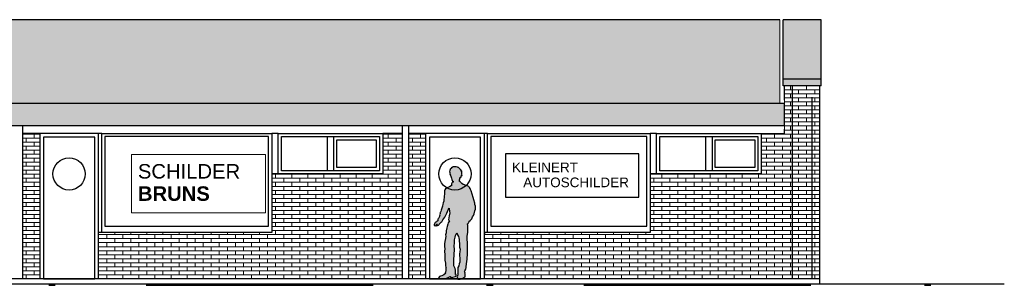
# Model space of a CAD drawing. Extents: x -73 to 183, y -4 to 85.
# Tile 83 of 98: x 79.12 to 94.42, y 0.74 to 4.86. Entities that reach past the tile are written whole.
import ezdxf

# ---------------------------------------------------------------- set-up
doc = ezdxf.new("R2010")
doc.units = 0
doc.header["$MEASUREMENT"] = 0
doc.linetypes.add('Strichlinie', pattern=[0.005644, 0.002822, -0.002822])
doc.linetypes.add('Strichpunktlinie', pattern=[0.006703, 0.003528, -0.001764, 0, -0.001411])
for name, color, linetype in [('Nord_Ansicht Schilderwerkstatt_4_P_ZE_SYMBOL', 7, 'Continuous'), ('Nord_Ansicht Schilderwerkstatt_4_P_ZE_TEXT', 7, 'Continuous'), ('Nord_Ansicht Schilderwerkstatt_4_R_NT_DACH', 7, 'Continuous'), ('Nord_Ansicht Schilderwerkstatt_4_R_NT_FENSTER', 7, 'Continuous'), ('Nord_Ansicht Schilderwerkstatt_4_R_NT_STAHL', 7, 'Continuous'), ('Nord_Ansicht Schilderwerkstatt_4_R_NT_TUER', 7, 'Continuous'), ('Nord_Ansicht Schilderwerkstatt_4_R_TR_BODEN', 7, 'Continuous'), ('Nord_Ansicht Schilderwerkstatt_4_R_TR_HIDDEN', 7, 'Continuous'), ('Nord_Ansicht Schilderwerkstatt_4_Schraffuren', 7, 'Continuous')]:
    doc.layers.add(name, color=color, linetype=linetype)
doc.styles.add('ERSTELLTER_STIL_1', font='ARIAL.TTF')
pattern_1 = [(0, (58.71996, 0.83527), (0, 0.0625), []), (90, (58.71996, 0.83527), (-0.25, 0), [0.0625, -0.0625]), (90, (58.84496, 0.89777), (-0.25, 0), [0.0625, -0.0625])]

msp = doc.modelspace()

# ---------------------------------------------------------------- hatches: boundary and pattern name
at = {"layer": 'Nord_Ansicht Schilderwerkstatt_4_P_ZE_SYMBOL', "linetype": 'Continuous', "lineweight": 13, "ltscale": 1000}
msp.add_hatch(color=7, dxfattribs=at).paths.add_polyline_path([(85.561, 1.692), (85.56, 1.68), (85.56, 1.667), (85.571, 1.657), (85.587, 1.666), (85.591, 1.677), (85.601, 1.683), (85.61, 1.683), (85.591, 1.666), (85.598, 1.66), (85.626, 1.67), (85.635, 1.681), (85.641, 1.69), (85.646, 1.701), (85.651, 1.697), (85.657, 1.706), (85.669, 1.717), (85.676, 1.721), (85.695, 1.75), (85.708, 1.774), (85.722, 1.793), (85.735, 1.814), (85.747, 1.834), (85.756, 1.856), (85.767, 1.881), (85.778, 1.91), (85.79, 1.932), (85.795, 1.883), (85.8, 1.861), (85.79, 1.817), (85.782, 1.751), (85.795, 1.736), (85.775, 1.705), (85.77, 1.687), (85.761, 1.651), (85.755, 1.626), (85.745, 1.581), (85.742, 1.548), (85.736, 1.518), (85.74, 1.499), (85.733, 1.464), (85.723, 1.415), (85.721, 1.381), (85.721, 1.355), (85.719, 1.331), (85.723, 1.305), (85.72, 1.261), (85.723, 1.213), (85.724, 1.149), (85.724, 1.127), (85.732, 1.079), (85.736, 1.038), (85.737, 1.016), (85.743, 1.008), (85.739, 1.002), (85.741, 0.982), (85.741, 0.964), (85.734, 0.938), (85.728, 0.926), (85.739, 0.924), (85.706, 0.897), (85.678, 0.883), (85.655, 0.877), (85.639, 0.871), (85.631, 0.856), (85.63, 0.85), (85.627, 0.849), (85.627, 0.84), (85.648, 0.835), (85.67, 0.835), (85.713, 0.838), (85.763, 0.849), (85.804, 0.87), (85.81, 0.873), (85.81, 0.856), (85.826, 0.859), (85.871, 0.865), (85.892, 0.871), (85.9, 0.878), (85.899, 0.903), (85.892, 0.903), (85.892, 0.921), (85.891, 0.937), (85.887, 0.938), (85.892, 0.944), (85.891, 0.968), (85.886, 0.994), (85.864, 1.037), (85.863, 1.06), (85.861, 1.087), (85.863, 1.124), (85.875, 1.297), (85.87, 1.345), (85.874, 1.395), (85.873, 1.443), (85.886, 1.485), (85.892, 1.51), (85.912, 1.55), (85.923, 1.52), (85.938, 1.494), (85.943, 1.475), (85.947, 1.449), (85.947, 1.419), (85.95, 1.384), (85.949, 1.357), (85.953, 1.327), (85.961, 1.299), (85.957, 1.257), (85.952, 1.224), (85.954, 1.193), (85.956, 1.163), (85.957, 1.135), (85.959, 1.116), (85.956, 1.094), (85.948, 1.067), (85.941, 1.037), (85.925, 1.012), (85.925, 0.97), (85.926, 0.937), (85.924, 0.919), (85.923, 0.909), (85.928, 0.911), (85.926, 0.898), (85.921, 0.88), (85.916, 0.869), (85.918, 0.854), (85.913, 0.85), (85.914, 0.836), (85.926, 0.832), (85.961, 0.831), (85.998, 0.839), (86.021, 0.855), (86.038, 0.866), (86.039, 0.88), (86.038, 0.894), (86.04, 0.906), (86.036, 0.92), (86.04, 0.923), (86.037, 0.939), (86.031, 0.952), (86.035, 0.962), (86.048, 0.988), (86.057, 1.011), (86.057, 1.023), (86.054, 1.027), (86.066, 1.105), (86.07, 1.139), (86.073, 1.168), (86.074, 1.205), (86.074, 1.248), (86.075, 1.323), (86.077, 1.365), (86.078, 1.39), (86.074, 1.414), (86.071, 1.426), (86.069, 1.468), (86.071, 1.501), (86.079, 1.556), (86.083, 1.576), (86.083, 1.616), (86.079, 1.636), (86.08, 1.662), (86.075, 1.688), (86.086, 1.697), (86.096, 1.714), (86.113, 1.735), (86.116, 1.734), (86.125, 1.746), (86.142, 1.769), (86.153, 1.798), (86.167, 1.821), (86.179, 1.846), (86.192, 1.891), (86.198, 1.918), (86.199, 1.927), (86.202, 1.938), (86.202, 1.963), (86.191, 1.992), (86.189, 2.011), (86.172, 2.064), (86.163, 2.101), (86.149, 2.149), (86.132, 2.203), (86.123, 2.223), (86.122, 2.23), (86.118, 2.238), (86.107, 2.253), (86.102, 2.259), (86.098, 2.268), (86.072, 2.28), (86.049, 2.288), (86.03, 2.296), (86.01, 2.304), (85.99, 2.315), (85.981, 2.324), (85.978, 2.326), (85.972, 2.334), (85.968, 2.34), (85.963, 2.349), (85.954, 2.347), (85.953, 2.356), (85.953, 2.371), (85.954, 2.38), (85.955, 2.386), (85.956, 2.401), (85.957, 2.406), (85.962, 2.408), (85.967, 2.409), (85.972, 2.412), (85.977, 2.424), (85.982, 2.441), (85.985, 2.445), (85.991, 2.44), (85.99, 2.463), (85.986, 2.486), (85.984, 2.506), (85.989, 2.503), (85.987, 2.511), (85.969, 2.534), (85.958, 2.546), (85.945, 2.557), (85.934, 2.566), (85.93, 2.565), (85.92, 2.569), (85.902, 2.575), (85.886, 2.576), (85.877, 2.575), (85.864, 2.578), (85.85, 2.574), (85.836, 2.564), (85.834, 2.569), (85.823, 2.557), (85.817, 2.547), (85.813, 2.548), (85.809, 2.536), (85.801, 2.52), (85.797, 2.498), (85.801, 2.493), (85.801, 2.48), (85.804, 2.458), (85.806, 2.46), (85.808, 2.452), (85.809, 2.448), (85.813, 2.452), (85.814, 2.441), (85.817, 2.43), (85.823, 2.413), (85.828, 2.398), (85.834, 2.378), (85.838, 2.362), (85.843, 2.355), (85.851, 2.352), (85.851, 2.34), (85.838, 2.331), (85.831, 2.321), (85.827, 2.313), (85.827, 2.303), (85.832, 2.293), (85.824, 2.283), (85.798, 2.266), (85.772, 2.255), (85.76, 2.248), (85.736, 2.232), (85.724, 2.217), (85.721, 2.203), (85.717, 2.162), (85.711, 2.109), (85.706, 2.058), (85.706, 2.042), (85.698, 2.017), (85.691, 1.994), (85.687, 1.964), (85.683, 1.951), (85.675, 1.934), (85.674, 1.917), (85.667, 1.901), (85.662, 1.883), (85.658, 1.874), (85.653, 1.868), (85.649, 1.848), (85.646, 1.839), (85.641, 1.829), (85.644, 1.815), (85.634, 1.794), (85.625, 1.774), (85.616, 1.762), (85.615, 1.754), (85.617, 1.745), (85.613, 1.736), (85.597, 1.727), (85.593, 1.722), (85.585, 1.718), (85.576, 1.712)], flags=0)
at = {"layer": 'Nord_Ansicht Schilderwerkstatt_4_Schraffuren', "linetype": 'Continuous', "ltscale": 1000}
h = msp.add_hatch(dxfattribs=at)
h.set_pattern_fill('Gips_0004', color=256, style=0, pattern_type=2)
h.set_pattern_definition([(0, (58.71996, 0.83527), (0, 0.0375), [0, -0.0375])])
h.paths.add_polyline_path([(73.309, 4.862), (90.929, 4.862), (90.929, 3.561), (73.309, 3.561)], flags=0)
at = {"layer": 'Nord_Ansicht Schilderwerkstatt_4_Schraffuren', "linetype": 'Continuous', "lineweight": 13, "ltscale": 1000}
for points in [[(90.979, 3.936), (91.569, 3.936), (91.569, 4.862), (90.979, 4.862)], [(90.979, 3.834), (91.569, 3.834), (91.569, 3.936), (90.979, 3.936)], [(73.239, 3.212), (90.999, 3.212), (90.999, 3.561), (73.239, 3.561)]]:
    msp.add_hatch(color=7, dxfattribs=at).paths.add_polyline_path(points, flags=0)
at = {"layer": 'Nord_Ansicht Schilderwerkstatt_4_Schraffuren', "linetype": 'Continuous', "lineweight": 18, "ltscale": 1000}
h = msp.add_hatch(dxfattribs=at)
h.set_pattern_fill('MW_Verband__Läufer__DF_0004', color=9, style=0, pattern_type=2)
h.set_pattern_definition(pattern_1)
h.paths.add_polyline_path([(86.389, 1.555), (86.339, 1.555), (86.339, 0.835), (91.549, 0.835), (91.549, 3.834), (90.999, 3.834), (90.999, 3.162), (90.999, 3.095), (90.639, 3.095), (90.639, 2.465), (89.014, 2.465), (88.914, 2.465), (88.914, 1.555)], flags=0)
h = msp.add_hatch(dxfattribs=at)
h.set_pattern_fill('MW_Verband__Läufer__DF_0004', color=9, style=0, pattern_type=2)
h.set_pattern_definition(pattern_1)
h.paths.add_polyline_path([(79.429, 0.835), (79.429, 3.095), (79.169, 3.095), (79.169, 0.835)], flags=0)
h = msp.add_hatch(dxfattribs=at)
h.set_pattern_fill('MW_Verband__Läufer__DF_0004', color=9, style=0, pattern_type=2)
h.set_pattern_definition(pattern_1)
h.paths.add_polyline_path([(80.344, 0.835), (85.064, 0.835), (85.064, 3.095), (84.759, 3.095), (84.759, 2.465), (83.134, 2.465), (83.034, 2.465), (83.034, 1.555), (80.394, 1.555), (80.344, 1.555)], flags=0)
h = msp.add_hatch(dxfattribs=at)
h.set_pattern_fill('MW_Verband__Läufer__DF_0004', color=9, style=0, pattern_type=2)
h.set_pattern_definition(pattern_1)
h.paths.add_polyline_path([(85.424, 0.835), (85.424, 3.095), (85.164, 3.095), (85.164, 0.835)], flags=0)

# ---------------------------------------------------------------- linework, layer by layer
at = {"layer": 'Nord_Ansicht Schilderwerkstatt_4_P_ZE_SYMBOL', "linetype": 'Continuous', "ltscale": 1000}
for p, q in [((85.801, 2.52), (85.797, 2.498)), ((85.797, 2.498), (85.801, 2.493)), ((85.809, 2.536), (85.801, 2.52)), ((85.801, 2.493), (85.801, 2.48)), ((85.801, 2.48), (85.804, 2.458)), ((85.804, 2.458), (85.806, 2.46)), ((85.806, 2.46), (85.808, 2.452)), ((85.808, 2.452), (85.809, 2.448)), ((85.813, 2.548), (85.809, 2.536)), ((85.809, 2.448), (85.813, 2.452)), ((85.817, 2.547), (85.813, 2.548)), ((85.813, 2.452), (85.814, 2.441)), ((85.823, 2.557), (85.817, 2.547)), ((85.834, 2.569), (85.823, 2.557)), ((85.836, 2.564), (85.834, 2.569)), ((85.85, 2.574), (85.836, 2.564)), ((85.864, 2.578), (85.85, 2.574)), ((85.877, 2.575), (85.864, 2.578)), ((85.886, 2.576), (85.877, 2.575)), ((85.902, 2.575), (85.886, 2.576)), ((85.92, 2.569), (85.902, 2.575)), ((85.93, 2.565), (85.92, 2.569)), ((85.934, 2.566), (85.93, 2.565)), ((85.945, 2.557), (85.934, 2.566)), ((85.958, 2.546), (85.945, 2.557)), ((85.969, 2.534), (85.958, 2.546)), ((85.987, 2.511), (85.969, 2.534)), ((85.986, 2.486), (85.984, 2.506)), ((85.984, 2.506), (85.989, 2.503)), ((85.99, 2.463), (85.986, 2.486)), ((85.989, 2.503), (85.987, 2.511)), ((85.991, 2.44), (85.99, 2.463)), ((85.814, 2.441), (85.817, 2.43)), ((85.817, 2.43), (85.823, 2.413)), ((85.823, 2.413), (85.828, 2.398)), ((85.831, 2.321), (85.827, 2.313)), ((85.827, 2.313), (85.827, 2.303)), ((85.827, 2.303), (85.832, 2.293)), ((85.828, 2.398), (85.834, 2.378)), ((85.838, 2.331), (85.831, 2.321)), ((85.834, 2.378), (85.838, 2.362)), ((85.838, 2.362), (85.843, 2.355)), ((85.851, 2.34), (85.838, 2.331)), ((85.843, 2.355), (85.851, 2.352)), ((85.851, 2.352), (85.851, 2.34)), ((85.953, 2.371), (85.954, 2.38)), ((85.953, 2.356), (85.953, 2.371)), ((85.954, 2.347), (85.953, 2.356)), ((85.954, 2.38), (85.955, 2.386)), ((85.963, 2.349), (85.954, 2.347)), ((85.955, 2.386), (85.956, 2.401)), ((85.956, 2.401), (85.957, 2.406)), ((85.957, 2.406), (85.962, 2.408)), ((85.962, 2.408), (85.967, 2.409)), ((85.968, 2.34), (85.963, 2.349)), ((85.967, 2.409), (85.972, 2.412)), ((85.972, 2.334), (85.968, 2.34)), ((85.972, 2.412), (85.977, 2.424)), ((85.978, 2.326), (85.972, 2.334)), ((85.977, 2.424), (85.982, 2.441)), ((85.981, 2.324), (85.978, 2.326)), ((85.99, 2.315), (85.981, 2.324)), ((85.982, 2.441), (85.985, 2.445)), ((85.985, 2.445), (85.991, 2.44)), ((86.01, 2.304), (85.99, 2.315)), ((86.03, 2.296), (86.01, 2.304)), ((86.049, 2.288), (86.03, 2.296)), ((85.717, 2.162), (85.711, 2.109)), ((85.721, 2.203), (85.717, 2.162)), ((85.724, 2.217), (85.721, 2.203)), ((85.736, 2.232), (85.724, 2.217)), ((85.76, 2.248), (85.736, 2.232)), ((85.772, 2.255), (85.76, 2.248)), ((85.798, 2.266), (85.772, 2.255)), ((85.824, 2.283), (85.798, 2.266)), ((85.832, 2.293), (85.824, 2.283)), ((86.072, 2.28), (86.049, 2.288)), ((86.098, 2.268), (86.072, 2.28)), ((86.102, 2.259), (86.098, 2.268)), ((86.107, 2.253), (86.102, 2.259)), ((86.118, 2.238), (86.107, 2.253)), ((86.122, 2.23), (86.118, 2.238)), ((86.123, 2.223), (86.122, 2.23)), ((86.132, 2.203), (86.123, 2.223)), ((86.149, 2.149), (86.132, 2.203)), ((86.163, 2.101), (86.149, 2.149)), ((85.691, 1.994), (85.687, 1.964)), ((85.698, 2.017), (85.691, 1.994)), ((85.706, 2.042), (85.698, 2.017)), ((85.711, 2.109), (85.706, 2.058)), ((85.706, 2.058), (85.706, 2.042)), ((86.172, 2.064), (86.163, 2.101)), ((86.189, 2.011), (86.172, 2.064)), ((86.191, 1.992), (86.189, 2.011)), ((86.202, 1.963), (86.191, 1.992)), ((85.646, 1.839), (85.641, 1.829)), ((85.649, 1.848), (85.646, 1.839)), ((85.653, 1.868), (85.649, 1.848)), ((85.658, 1.874), (85.653, 1.868)), ((85.662, 1.883), (85.658, 1.874)), ((85.667, 1.901), (85.662, 1.883)), ((85.674, 1.917), (85.667, 1.901)), ((85.675, 1.934), (85.674, 1.917)), ((85.683, 1.951), (85.675, 1.934)), ((85.687, 1.964), (85.683, 1.951)), ((85.747, 1.834), (85.756, 1.856)), ((85.756, 1.856), (85.767, 1.881)), ((85.767, 1.881), (85.778, 1.91)), ((85.778, 1.91), (85.79, 1.932)), ((85.79, 1.932), (85.795, 1.883)), ((85.8, 1.861), (85.79, 1.817)), ((85.795, 1.883), (85.8, 1.861)), ((86.167, 1.821), (86.179, 1.846)), ((86.179, 1.846), (86.192, 1.891)), ((86.192, 1.891), (86.198, 1.918)), ((86.198, 1.918), (86.199, 1.927)), ((86.199, 1.927), (86.202, 1.938)), ((86.202, 1.938), (86.202, 1.963)), ((85.561, 1.692), (85.56, 1.68)), ((85.576, 1.712), (85.561, 1.692)), ((85.585, 1.718), (85.576, 1.712)), ((85.593, 1.722), (85.585, 1.718)), ((85.61, 1.683), (85.591, 1.666)), ((85.597, 1.727), (85.593, 1.722)), ((85.613, 1.736), (85.597, 1.727)), ((85.601, 1.683), (85.61, 1.683)), ((85.617, 1.745), (85.613, 1.736)), ((85.616, 1.762), (85.615, 1.754)), ((85.615, 1.754), (85.617, 1.745)), ((85.625, 1.774), (85.616, 1.762)), ((85.634, 1.794), (85.625, 1.774)), ((85.644, 1.815), (85.634, 1.794)), ((85.635, 1.681), (85.641, 1.69)), ((85.641, 1.829), (85.644, 1.815)), ((85.641, 1.69), (85.646, 1.701)), ((85.646, 1.701), (85.651, 1.697)), ((85.651, 1.697), (85.657, 1.706)), ((85.657, 1.706), (85.669, 1.717)), ((85.669, 1.717), (85.676, 1.721)), ((85.676, 1.721), (85.695, 1.75)), ((85.695, 1.75), (85.708, 1.774)), ((85.708, 1.774), (85.722, 1.793)), ((85.722, 1.793), (85.735, 1.814)), ((85.735, 1.814), (85.747, 1.834)), ((85.77, 1.687), (85.761, 1.651)), ((85.775, 1.705), (85.77, 1.687)), ((85.795, 1.736), (85.775, 1.705)), ((85.79, 1.817), (85.782, 1.751)), ((85.782, 1.751), (85.795, 1.736)), ((86.075, 1.688), (86.086, 1.697)), ((86.08, 1.662), (86.075, 1.688)), ((86.086, 1.697), (86.096, 1.714)), ((86.096, 1.714), (86.113, 1.735)), ((86.113, 1.735), (86.116, 1.734)), ((86.116, 1.734), (86.125, 1.746)), ((86.125, 1.746), (86.142, 1.769)), ((86.142, 1.769), (86.153, 1.798)), ((86.153, 1.798), (86.167, 1.821)), ((85.56, 1.68), (85.56, 1.667)), ((85.56, 1.667), (85.571, 1.657)), ((85.571, 1.657), (85.587, 1.666)), ((85.587, 1.666), (85.591, 1.677)), ((85.591, 1.677), (85.601, 1.683)), ((85.591, 1.666), (85.598, 1.66)), ((85.598, 1.66), (85.626, 1.67)), ((85.626, 1.67), (85.635, 1.681)), ((85.742, 1.548), (85.736, 1.518)), ((85.745, 1.581), (85.742, 1.548)), ((85.755, 1.626), (85.745, 1.581)), ((85.761, 1.651), (85.755, 1.626)), ((85.892, 1.51), (85.912, 1.55)), ((85.912, 1.55), (85.923, 1.52)), ((86.071, 1.501), (86.079, 1.556)), ((86.079, 1.636), (86.08, 1.662)), ((86.083, 1.616), (86.079, 1.636)), ((86.079, 1.556), (86.083, 1.576)), ((86.083, 1.576), (86.083, 1.616)), ((85.723, 1.415), (85.721, 1.381)), ((85.721, 1.381), (85.721, 1.355)), ((85.733, 1.464), (85.723, 1.415)), ((85.74, 1.499), (85.733, 1.464)), ((85.736, 1.518), (85.74, 1.499)), ((85.87, 1.345), (85.874, 1.395)), ((85.873, 1.443), (85.886, 1.485)), ((85.874, 1.395), (85.873, 1.443)), ((85.886, 1.485), (85.892, 1.51)), ((85.923, 1.52), (85.938, 1.494)), ((85.938, 1.494), (85.943, 1.475)), ((85.943, 1.475), (85.947, 1.449)), ((85.947, 1.449), (85.947, 1.419)), ((85.947, 1.419), (85.95, 1.384)), ((85.95, 1.384), (85.949, 1.357)), ((86.069, 1.468), (86.071, 1.501)), ((86.071, 1.426), (86.069, 1.468)), ((86.074, 1.414), (86.071, 1.426)), ((86.078, 1.39), (86.074, 1.414)), ((86.077, 1.365), (86.078, 1.39)), ((85.721, 1.355), (85.719, 1.331)), ((85.719, 1.331), (85.723, 1.305)), ((85.723, 1.305), (85.72, 1.261)), ((85.72, 1.261), (85.723, 1.213)), ((85.863, 1.124), (85.875, 1.297)), ((85.875, 1.297), (85.87, 1.345)), ((85.949, 1.357), (85.953, 1.327)), ((85.957, 1.257), (85.952, 1.224)), ((85.952, 1.224), (85.954, 1.193)), ((85.953, 1.327), (85.961, 1.299)), ((85.961, 1.299), (85.957, 1.257)), ((86.074, 1.248), (86.075, 1.323)), ((86.074, 1.205), (86.074, 1.248)), ((86.075, 1.323), (86.077, 1.365)), ((85.723, 1.213), (85.724, 1.149)), ((85.724, 1.149), (85.724, 1.127)), ((85.724, 1.127), (85.732, 1.079)), ((85.732, 1.079), (85.736, 1.038)), ((85.861, 1.087), (85.863, 1.124)), ((85.863, 1.06), (85.861, 1.087)), ((85.956, 1.094), (85.948, 1.067)), ((85.954, 1.193), (85.956, 1.163)), ((85.956, 1.163), (85.957, 1.135)), ((85.959, 1.116), (85.956, 1.094)), ((85.957, 1.135), (85.959, 1.116)), ((86.054, 1.027), (86.066, 1.105)), ((86.066, 1.105), (86.07, 1.139)), ((86.07, 1.139), (86.073, 1.168)), ((86.073, 1.168), (86.074, 1.205)), ((85.739, 0.924), (85.706, 0.897)), ((85.734, 0.938), (85.728, 0.926)), ((85.728, 0.926), (85.739, 0.924)), ((85.741, 0.964), (85.734, 0.938)), ((85.736, 1.038), (85.737, 1.016)), ((85.737, 1.016), (85.743, 1.008)), ((85.743, 1.008), (85.739, 1.002)), ((85.739, 1.002), (85.741, 0.982)), ((85.741, 0.982), (85.741, 0.964)), ((85.864, 1.037), (85.863, 1.06)), ((85.886, 0.994), (85.864, 1.037)), ((85.891, 0.968), (85.886, 0.994)), ((85.887, 0.938), (85.892, 0.944)), ((85.891, 0.937), (85.887, 0.938)), ((85.892, 0.944), (85.891, 0.968)), ((85.892, 0.921), (85.891, 0.937)), ((85.892, 0.903), (85.892, 0.921)), ((85.924, 0.919), (85.923, 0.909)), ((85.926, 0.937), (85.924, 0.919)), ((85.941, 1.037), (85.925, 1.012)), ((85.925, 1.012), (85.925, 0.97)), ((85.925, 0.97), (85.926, 0.937)), ((85.948, 1.067), (85.941, 1.037)), ((86.031, 0.952), (86.035, 0.962)), ((86.037, 0.939), (86.031, 0.952)), ((86.035, 0.962), (86.048, 0.988)), ((86.036, 0.92), (86.04, 0.923)), ((86.04, 0.906), (86.036, 0.92)), ((86.04, 0.923), (86.037, 0.939)), ((86.048, 0.988), (86.057, 1.011)), ((86.057, 1.023), (86.054, 1.027)), ((86.057, 1.011), (86.057, 1.023)), ((85.63, 0.85), (85.627, 0.849)), ((85.627, 0.849), (85.627, 0.84)), ((85.627, 0.84), (85.648, 0.835)), ((85.631, 0.856), (85.63, 0.85)), ((85.639, 0.871), (85.631, 0.856)), ((85.655, 0.877), (85.639, 0.871)), ((85.648, 0.835), (85.67, 0.835)), ((85.678, 0.883), (85.655, 0.877)), ((85.67, 0.835), (85.713, 0.838)), ((85.706, 0.897), (85.678, 0.883)), ((85.713, 0.838), (85.763, 0.849)), ((85.763, 0.849), (85.804, 0.87)), ((85.804, 0.87), (85.81, 0.873)), ((85.81, 0.873), (85.81, 0.856)), ((85.81, 0.856), (85.826, 0.859)), ((85.826, 0.859), (85.871, 0.865)), ((85.871, 0.865), (85.892, 0.871)), ((85.899, 0.903), (85.892, 0.903)), ((85.892, 0.871), (85.9, 0.878)), ((85.9, 0.878), (85.899, 0.903)), ((85.918, 0.854), (85.913, 0.85)), ((85.913, 0.85), (85.914, 0.836)), ((85.914, 0.836), (85.926, 0.832)), ((85.921, 0.88), (85.916, 0.869)), ((85.916, 0.869), (85.918, 0.854)), ((85.926, 0.898), (85.921, 0.88)), ((85.923, 0.909), (85.928, 0.911)), ((85.928, 0.911), (85.926, 0.898)), ((85.926, 0.832), (85.961, 0.831)), ((85.961, 0.831), (85.998, 0.839)), ((85.998, 0.839), (86.021, 0.855)), ((86.021, 0.855), (86.038, 0.866)), ((86.038, 0.894), (86.04, 0.906)), ((86.039, 0.88), (86.038, 0.894)), ((86.038, 0.866), (86.039, 0.88))]:
    msp.add_line(p, q, dxfattribs=at)
at = {"layer": 'Nord_Ansicht Schilderwerkstatt_4_P_ZE_TEXT', "color": 255, "linetype": 'Continuous', "lineweight": 18, "ltscale": 1000}
for p, q in [((82.94, 2.77), (80.855, 2.77)), ((80.855, 2.77), (80.855, 1.863)), ((82.94, 1.863), (82.94, 2.77)), ((80.855, 1.863), (82.94, 1.863))]:
    msp.add_line(p, q, dxfattribs=at)
at = {"layer": 'Nord_Ansicht Schilderwerkstatt_4_P_ZE_TEXT', "linetype": 'Continuous', "ltscale": 1000}
for p, q in [((88.738, 2.777), (86.667, 2.777)), ((86.667, 2.777), (86.667, 2.106)), ((88.738, 2.106), (88.738, 2.777)), ((86.667, 2.106), (88.738, 2.106))]:
    msp.add_line(p, q, dxfattribs=at)
at = {"layer": 'Nord_Ansicht Schilderwerkstatt_4_R_NT_DACH', "linetype": 'Continuous', "ltscale": 1000}
for p, q in [((79.169, 0.835), (79.169, 3.212)), ((85.064, 0.835), (85.064, 3.212)), ((85.164, 0.835), (85.164, 3.212))]:
    msp.add_line(p, q, dxfattribs=at)
at = {"layer": 'Nord_Ansicht Schilderwerkstatt_4_R_NT_FENSTER', "linetype": 'Continuous', "ltscale": 1000}
for p, q in [((80.394, 3.095), (80.344, 3.095)), ((80.394, 3.095), (83.034, 3.095)), ((80.394, 1.555), (80.394, 3.095)), ((83.034, 3.095), (83.034, 1.555)), ((83.134, 3.095), (83.034, 3.095)), ((83.134, 3.095), (84.759, 3.095)), ((83.134, 2.465), (83.134, 3.095)), ((84.759, 3.095), (84.759, 2.465)), ((86.389, 3.095), (86.339, 3.095)), ((86.389, 3.095), (88.914, 3.095)), ((86.389, 1.555), (86.389, 3.095)), ((88.914, 3.095), (88.914, 1.555)), ((89.014, 3.095), (88.914, 3.095)), ((89.014, 3.095), (90.639, 3.095)), ((89.014, 2.465), (89.014, 3.095)), ((90.639, 3.095), (90.639, 2.465)), ((82.984, 3.045), (80.444, 3.045)), ((80.444, 3.045), (80.444, 1.655)), ((82.984, 1.655), (82.984, 3.045)), ((83.184, 3.045), (84.709, 3.045)), ((83.184, 2.515), (83.184, 3.045)), ((83.896, 3.045), (83.896, 2.515)), ((83.996, 3.045), (83.996, 2.515)), ((84.046, 2.995), (84.659, 2.995)), ((84.046, 2.565), (84.046, 2.995)), ((84.659, 2.995), (84.659, 2.565)), ((84.709, 3.045), (84.709, 2.515)), ((88.864, 3.045), (86.439, 3.045)), ((86.439, 3.045), (86.439, 1.655)), ((88.864, 1.655), (88.864, 3.045)), ((89.064, 3.045), (90.589, 3.045)), ((89.064, 2.515), (89.064, 3.045)), ((89.776, 3.045), (89.776, 2.515)), ((89.876, 3.045), (89.876, 2.515)), ((89.926, 2.995), (90.539, 2.995)), ((89.926, 2.565), (89.926, 2.995)), ((90.539, 2.995), (90.539, 2.565)), ((90.589, 3.045), (90.589, 2.515)), ((83.134, 2.465), (83.034, 2.465)), ((84.759, 2.465), (83.134, 2.465)), ((84.709, 2.515), (83.184, 2.515)), ((84.659, 2.565), (84.046, 2.565)), ((89.014, 2.465), (88.914, 2.465)), ((90.639, 2.465), (89.014, 2.465)), ((90.589, 2.515), (89.064, 2.515)), ((90.539, 2.565), (89.926, 2.565)), ((80.394, 1.555), (80.344, 1.555)), ((83.034, 1.555), (80.394, 1.555)), ((80.444, 1.655), (82.984, 1.655)), ((86.389, 1.555), (86.339, 1.555)), ((88.914, 1.555), (86.389, 1.555)), ((86.439, 1.655), (88.864, 1.655))]:
    msp.add_line(p, q, dxfattribs=at)
at = {"layer": 'Nord_Ansicht Schilderwerkstatt_4_R_NT_STAHL', "linetype": 'Continuous', "ltscale": 1000}
for p, q in [((90.929, 4.862), (73.309, 4.862)), ((90.979, 3.834), (90.979, 4.862)), ((91.569, 4.862), (90.979, 4.862)), ((91.569, 3.834), (91.569, 4.862)), ((91.569, 3.936), (90.979, 3.936)), ((91.569, 3.834), (90.979, 3.834)), ((90.999, 3.561), (73.239, 3.561)), ((90.999, 3.212), (73.239, 3.212))]:
    msp.add_line(p, q, dxfattribs=at)
at = {"layer": 'Nord_Ansicht Schilderwerkstatt_4_R_NT_TUER', "linetype": 'Continuous', "ltscale": 1000}
for p, q in [((79.429, 3.095), (79.429, 0.835)), ((80.344, 3.095), (79.429, 3.095)), ((80.344, 0.835), (80.344, 3.095)), ((85.424, 3.095), (85.424, 0.835)), ((86.339, 3.095), (85.424, 3.095)), ((86.339, 0.835), (86.339, 3.095)), ((80.284, 3.035), (79.489, 3.035)), ((79.489, 3.035), (79.489, 0.835)), ((80.284, 0.835), (80.284, 3.035)), ((86.279, 3.035), (85.484, 3.035)), ((85.484, 3.035), (85.484, 0.835)), ((86.279, 0.835), (86.279, 3.035)), ((79.489, 0.835), (80.284, 0.835)), ((85.484, 0.835), (86.279, 0.835))]:
    msp.add_line(p, q, dxfattribs=at)
for centre in [(79.886, 2.465), (85.881, 2.465)]:
    msp.add_circle(centre, 0.25, dxfattribs=at)
at = {"layer": 'Nord_Ansicht Schilderwerkstatt_4_R_TR_BODEN', "linetype": 'Continuous', "ltscale": 1000}
msp.add_line((94.416, 0.755), (67.475, 0.755), dxfattribs=at)
at = {"layer": 'Nord_Ansicht Schilderwerkstatt_4_R_TR_BODEN', "linetype": 'Strichpunktlinie', "ltscale": 1000}
msp.add_line((67.475, 0.735), (94.416, 0.735), dxfattribs=at)
at = {"layer": 'Nord_Ansicht Schilderwerkstatt_4_R_TR_HIDDEN', "linetype": 'Continuous', "ltscale": 1000}
for p, q in [((90.999, 3.611), (90.999, 3.834)), ((91.124, 0.835), (91.124, 3.834)), ((91.549, 0.755), (91.549, 3.834)), ((90.999, 3.212), (90.999, 3.561)), ((79.429, 3.095), (79.169, 3.095)), ((85.064, 3.095), (84.759, 3.095)), ((85.424, 3.095), (85.164, 3.095)), ((90.639, 3.095), (90.999, 3.095)), ((90.999, 3.095), (90.999, 3.162)), ((91.549, 0.835), (72.809, 0.835))]:
    msp.add_line(p, q, dxfattribs=at)
at = {"layer": 'Nord_Ansicht Schilderwerkstatt_4_R_TR_HIDDEN', "linetype": 'Strichlinie', "ltscale": 1000}
msp.add_line((91.429, 0.835), (91.429, 3.834), dxfattribs=at)
at = {"layer": 'Nord_Ansicht Schilderwerkstatt_4_Schraffuren', "color": 255, "linetype": 'Continuous', "lineweight": 18, "ltscale": 1000}
for p, q in [((73.309, 4.862), (90.929, 4.862)), ((90.929, 4.862), (90.929, 3.561)), ((91.569, 4.862), (90.979, 4.862)), ((90.979, 4.862), (90.979, 3.936)), ((91.569, 3.936), (91.569, 4.862)), ((91.569, 3.936), (90.979, 3.936)), ((90.979, 3.936), (90.979, 3.834)), ((90.979, 3.936), (91.569, 3.936)), ((90.979, 3.834), (91.569, 3.834)), ((91.549, 3.834), (90.999, 3.834)), ((90.999, 3.834), (90.999, 3.162)), ((91.549, 0.835), (91.549, 3.834)), ((91.569, 3.834), (91.569, 3.936)), ((90.999, 3.561), (73.239, 3.561)), ((90.929, 3.561), (73.309, 3.561)), ((90.999, 3.212), (90.999, 3.561)), ((73.239, 3.212), (90.999, 3.212)), ((79.429, 3.095), (79.169, 3.095)), ((79.169, 3.095), (79.169, 0.835)), ((79.429, 0.835), (79.429, 3.095)), ((85.064, 3.095), (84.759, 3.095)), ((84.759, 3.095), (84.759, 2.465)), ((85.064, 0.835), (85.064, 3.095)), ((85.424, 3.095), (85.164, 3.095)), ((85.164, 3.095), (85.164, 0.835)), ((85.424, 0.835), (85.424, 3.095)), ((90.999, 3.095), (90.639, 3.095)), ((90.639, 3.095), (90.639, 2.465)), ((90.999, 3.162), (90.999, 3.095)), ((83.134, 2.465), (83.034, 2.465)), ((83.034, 2.465), (83.034, 1.555)), ((84.759, 2.465), (83.134, 2.465)), ((89.014, 2.465), (88.914, 2.465)), ((88.914, 2.465), (88.914, 1.555)), ((90.639, 2.465), (89.014, 2.465)), ((80.394, 1.555), (80.344, 1.555)), ((80.344, 1.555), (80.344, 0.835)), ((83.034, 1.555), (80.394, 1.555)), ((86.389, 1.555), (86.339, 1.555)), ((86.339, 1.555), (86.339, 0.835)), ((88.914, 1.555), (86.389, 1.555)), ((79.169, 0.835), (79.429, 0.835)), ((80.344, 0.835), (85.064, 0.835)), ((85.164, 0.835), (85.424, 0.835)), ((86.339, 0.835), (91.549, 0.835))]:
    msp.add_line(p, q, dxfattribs=at)

# ---------------------------------------------------------------- texts
at = {"layer": 'Nord_Ansicht Schilderwerkstatt_4_P_ZE_TEXT', "linetype": 'Continuous', "attachment_point": 1, "style": 'ERSTELLTER_STIL_1'}
for s, insert, char_height, width, line_spacing_factor in [('\\A1;{\\fArial|b0|i0|c0|p38;SCHILDER\\P\\fArial|b1|i0|c0|p38;BRUNS}', (80.955, 2.619), 0.225, 1.88451, 0.923542), ('{KLEINERT\\P   AUTOSCHILDER}', (86.767, 2.643), 0.15, 1.87054, 0.933036)]:
    msp.add_mtext(s, dxfattribs=dict(at, insert=insert, char_height=char_height, width=width, line_spacing_factor=line_spacing_factor))

doc.saveas('drawing.dxf')
